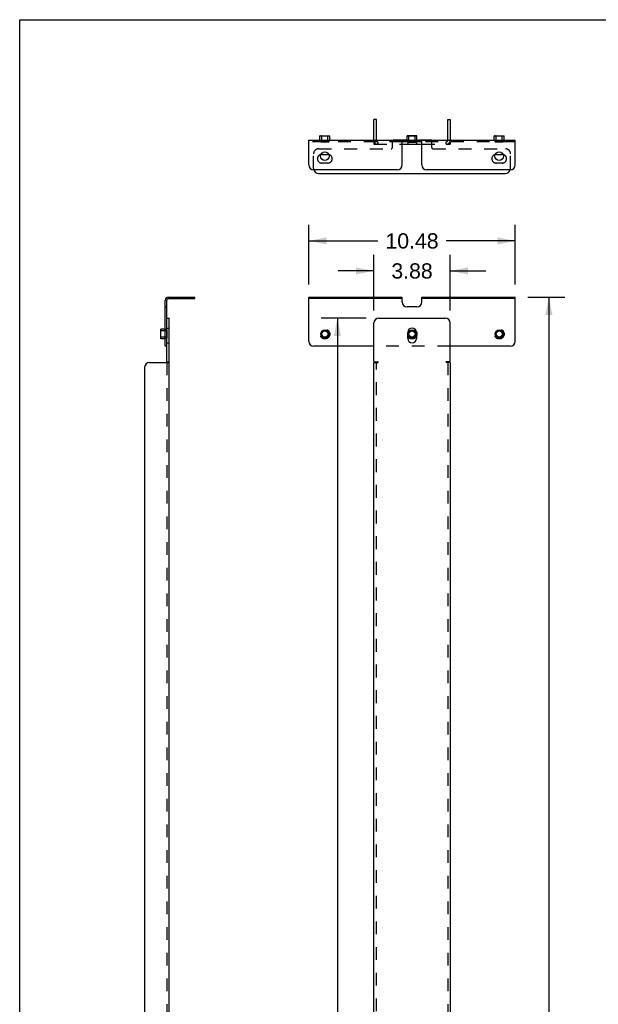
# Model space of a CAD drawing. Header units: inches. Extents: x 0 to 77, y 0 to 100.
# Tile 2 of 3: x 0 to 29, y 50 to 100. Entities that reach past the tile are written whole.
import ezdxf

# ---------------------------------------------------------------- set-up
doc = ezdxf.new("R2010")
doc.units = ezdxf.units.IN
doc.header["$LTSCALE"] = 6.518519
doc.header["$MEASUREMENT"] = 0
doc.linetypes.add('HIDDEN', pattern=[0.2, 0.1, -0.1])
doc.layers.get('0').update_dxf_attribs({"linetype": 'CONTINUOUS'})
doc.layers.add('DEFAULT_2', color=8, linetype='HIDDEN')
doc.layers.add('DIMENSIONS', color=7, linetype='CONTINUOUS')
doc.styles.get("Standard").update_dxf_attribs({"font": 'arial.ttf'})
doc.dimstyles.new('DIMSTYLE_1', dxfattribs={"dimtxt": 0.772727, "dimasz": 0.909091, "dimexe": 0.09, "dimexo": 0.07, "dimgap": 0.0425, "dimtad": 0, "dimtih": 1, "dimtoh": 1, "dimzin": 4, "dimdsep": 46, "dimtxsty": 'Standard', "dimblk": '_FILLED', "dimblk1": '_FILLED', "dimblk2": '_FILLED', "dimcen": 0.09, "dimazin": 1, "dimtfac": 1, "dimtdec": 3, "dimtofl": 0, "dimtmove": 0, "dimatfit": 3, "dimldrblk": '_FILLED', "dimfxl": 0, "dimtolj": 1, "dimtzin": 4, "dimarcsym": 0})

# ---------------------------------------------------------------- blocks, each defined once
blk = doc.blocks.new('_FILLED')
at = {"color": 0, "linetype": 'ByBlock'}
blk.add_solid([(0, 0), (-1, 0.2), (-1, -0.2)], dxfattribs=at)
blk = doc.blocks.new('*D1')
at = {"layer": 'DIMENSIONS', "color": 2, "linetype": 'Continuous'}
for p, q in [((17.605, 84.85), (15.32, 84.85)), ((16.138, 84.85), (16.138, 48.467)), ((16.138, 10.537), (16.138, 46.921)), ((17.554, 10.537), (15.32, 10.537))]:
    blk.add_line(p, q, dxfattribs=at)
at = {"layer": 'DIMENSIONS', "color": 2, "linetype": 'Continuous', "xscale": 0.9090909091, "yscale": 0.9090909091, "zscale": 0.9090909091}
for p, rotation in [((16.138, 84.85), 90), ((16.138, 10.537), 270)]:
    blk.add_blockref('_FILLED', p, dxfattribs=dict(at, rotation=rotation))
at = {"layer": 'DIMENSIONS', "color": 2, "linetype": 'Continuous', "insert": (16.138, 48.08), "char_height": 0.7727, "width": 2.70024, "attachment_point": 2, "line_spacing_factor": 0.9}
blk.add_mtext('74.31', dxfattribs=at)
blk = doc.blocks.new('*D2')
at = {"layer": 'DIMENSIONS', "color": 2, "linetype": 'Continuous'}
for p, q in [((17.992, 85.237), (17.992, 88.06)), ((21.867, 85.237), (21.867, 88.06)), ((17.992, 87.242), (16.173, 87.242)), ((21.867, 87.242), (23.685, 87.242))]:
    blk.add_line(p, q, dxfattribs=at)
at = {"layer": 'DIMENSIONS', "color": 2, "linetype": 'Continuous', "xscale": 0.9090909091, "yscale": 0.9090909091, "zscale": 0.9090909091}
blk.add_blockref('_FILLED', (17.992, 87.242), dxfattribs=at)
at = {"layer": 'DIMENSIONS', "color": 2, "linetype": 'Continuous', "xscale": 0.9090909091, "yscale": 0.9090909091, "zscale": 0.9090909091, "rotation": 180}
blk.add_blockref('_FILLED', (21.867, 87.242), dxfattribs=at)
at = {"layer": 'DIMENSIONS', "color": 2, "linetype": 'Continuous', "insert": (19.929, 87.628), "char_height": 0.7727, "width": 2.09986, "attachment_point": 2, "line_spacing_factor": 0.9}
blk.add_mtext('3.88', dxfattribs=at)
blk = doc.blocks.new('*D4')
at = {"layer": 'DIMENSIONS', "color": 2, "linetype": 'Continuous'}
for p, q in [((25.807, 85.913), (27.698, 85.913)), ((26.88, 85.913), (26.88, 49.495)), ((26.88, 10.262), (26.88, 46.79)), ((25.566, 10.262), (27.698, 10.262))]:
    blk.add_line(p, q, dxfattribs=at)
at = {"layer": 'DIMENSIONS', "color": 2, "linetype": 'Continuous', "xscale": 0.9090909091, "yscale": 0.9090909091, "zscale": 0.9090909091}
for p, rotation in [((26.88, 85.913), 90), ((26.88, 10.262), 270)]:
    blk.add_blockref('_FILLED', p, dxfattribs=dict(at, rotation=rotation))
at = {"layer": 'DIMENSIONS', "color": 2, "linetype": 'Continuous', "insert": (26.88, 49.108), "char_height": 0.7727, "width": 2.70024, "attachment_point": 2, "line_spacing_factor": 0.9}
blk.add_mtext('75.65\\PREF.', dxfattribs=at)
blk = doc.blocks.new('*D5')
at = {"layer": 'DIMENSIONS', "color": 2, "linetype": 'Continuous'}
for p, q in [((14.688, 86.55), (14.688, 89.585)), ((25.17, 86.55), (25.17, 89.585)), ((14.688, 88.767), (18.193, 88.767)), ((25.17, 88.767), (21.666, 88.767))]:
    blk.add_line(p, q, dxfattribs=at)
at = {"layer": 'DIMENSIONS', "color": 2, "linetype": 'Continuous', "xscale": 0.9090909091, "yscale": 0.9090909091, "zscale": 0.9090909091, "rotation": 180}
blk.add_blockref('_FILLED', (14.688, 88.767), dxfattribs=at)
at = {"layer": 'DIMENSIONS', "color": 2, "linetype": 'Continuous', "xscale": 0.9090909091, "yscale": 0.9090909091, "zscale": 0.9090909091}
blk.add_blockref('_FILLED', (25.17, 88.767), dxfattribs=at)
at = {"layer": 'DIMENSIONS', "color": 2, "linetype": 'Continuous', "insert": (19.929, 89.153), "char_height": 0.7727, "width": 2.70024, "attachment_point": 2, "line_spacing_factor": 0.9}
blk.add_mtext('10.48', dxfattribs=at)

msp = doc.modelspace()

# ---------------------------------------------------------------- linework, layer by layer
at = {"color": 7, "linetype": 'Continuous'}
for p, q in [((0, 0), (0, 100)), ((0, 100), (77.273, 100)), ((18.117, 94.925), (17.992, 94.925)), ((18.117, 93.874), (18.117, 94.925)), ((21.742, 94.925), (21.867, 94.925)), ((21.742, 93.874), (21.742, 94.925)), ((15.261, 94.108), (15.251, 94.098)), ((15.251, 93.878), (15.251, 94.098)), ((15.251, 94.098), (15.751, 94.098)), ((15.261, 94.108), (15.741, 94.108)), ((15.741, 94.108), (15.751, 94.098)), ((15.751, 93.878), (15.751, 94.098)), ((19.689, 94.108), (19.679, 94.098)), ((19.679, 93.878), (19.679, 94.098)), ((19.679, 94.098), (20.179, 94.098)), ((19.689, 94.108), (20.169, 94.108)), ((20.169, 94.108), (20.179, 94.098)), ((20.179, 93.878), (20.179, 94.098)), ((24.118, 94.108), (24.108, 94.098)), ((24.108, 94.098), (24.608, 94.098)), ((24.108, 93.878), (24.108, 94.098)), ((24.118, 94.108), (24.598, 94.108)), ((24.598, 94.108), (24.608, 94.098)), ((24.608, 93.878), (24.608, 94.098)), ((20.429, 93.8), (19.429, 93.8)), ((15.346, 93.161), (15.656, 93.161)), ((24.203, 93.161), (24.513, 93.161)), ((15.179, 92.191), (24.679, 92.191)), ((7.473, 82.6), (7.473, 85.757)), ((7.551, 85.835), (8.895, 85.835)), ((8.895, 85.835), (8.895, 85.913)), ((14.688, 83.663), (14.688, 85.913)), ((19.429, 85.835), (14.688, 85.835)), ((19.429, 85.663), (19.429, 85.913)), ((20.429, 85.663), (20.429, 85.913)), ((25.17, 85.835), (20.429, 85.835)), ((25.17, 83.663), (25.17, 85.913)), ((20.179, 85.413), (19.679, 85.413)), ((7.473, 84.85), (7.598, 84.85)), ((7.165, 84.278), (7.175, 84.288)), ((7.165, 83.798), (7.165, 84.278)), ((7.175, 83.788), (7.175, 84.288)), ((7.395, 84.288), (7.175, 84.288)), ((7.482, 84.244), (7.473, 84.244)), ((7.482, 84.244), (7.482, 83.832)), ((7.165, 83.798), (7.175, 83.788)), ((7.395, 83.788), (7.175, 83.788)), ((7.482, 83.832), (7.473, 83.832)), ((7.473, 83.413), (7.395, 83.413)), ((17.992, 83.413), (14.938, 83.413)), ((24.92, 83.413), (21.867, 83.413)), ((7.473, 82.63), (7.598, 82.63))]:
    msp.add_line(p, q, dxfattribs=at)
at = {"color": 3, "linetype": 'Continuous'}
for p, q in [((17.992, 93.874), (17.992, 94.925)), ((21.867, 94.925), (21.867, 93.874)), ((14.688, 92.628), (14.688, 93.878)), ((14.688, 93.878), (25.17, 93.878)), ((19.429, 92.628), (19.429, 93.878)), ((19.429, 93.675), (20.429, 93.675)), ((20.429, 92.628), (20.429, 93.878)), ((25.17, 92.628), (25.17, 93.878)), ((19.179, 92.378), (14.938, 92.378)), ((24.92, 92.378), (20.679, 92.378)), ((7.395, 83.413), (7.395, 85.757)), ((7.551, 85.913), (8.895, 85.913)), ((14.688, 85.913), (19.429, 85.913)), ((20.429, 85.913), (25.17, 85.913)), ((7.598, 10.537), (7.598, 84.85)), ((17.992, 82.66), (17.992, 84.6)), ((18.242, 84.85), (21.617, 84.85)), ((21.867, 82.66), (21.867, 84.6)), ((19.71, 83.811), (19.71, 84.123)), ((20.148, 84.123), (20.148, 83.811)), ((6.598, 82.6), (7.598, 82.6)), ((17.992, 10.537), (17.992, 82.6)), ((17.992, 82.6), (18.191, 82.6)), ((18.022, 82.63), (18.191, 82.63)), ((21.837, 82.63), (21.668, 82.63)), ((21.867, 82.6), (21.668, 82.6)), ((21.867, 82.6), (21.867, 10.537)), ((6.348, 82.35), (6.348, 10.787))]:
    msp.add_line(p, q, dxfattribs=at)
for centre in [(15.501, 93.066), (24.358, 93.066)]:
    msp.add_circle(centre, 0.219, dxfattribs=at)
at = {"color": 7, "linetype": 'Continuous'}
for centre, radius in [((15.501, 84.038), 0.206), ((15.501, 84.038), 0.206), ((15.501, 84.038), 0.166), ((15.501, 84.038), 0.156), ((19.929, 84.038), 0.206), ((19.929, 84.038), 0.206), ((19.929, 84.038), 0.166), ((19.929, 84.038), 0.156), ((24.358, 84.038), 0.206), ((24.358, 84.038), 0.206), ((24.358, 84.038), 0.166), ((24.358, 84.038), 0.156)]:
    msp.add_circle(centre, radius, dxfattribs=at)
for centre, radius, start, end in [((15.346, 92.941), 0.22, 90, 101.6339), ((15.656, 92.941), 0.22, 78.3661, 90), ((24.203, 92.941), 0.22, 90, 101.6339), ((24.513, 92.941), 0.22, 78.3661, 90), ((15.179, 92.441), 0.25, 194.5224, 270), ((24.679, 92.441), 0.25, 270, 345), ((7.551, 85.757), 0.078, 90, 180), ((19.679, 85.663), 0.25, 180, 270), ((20.179, 85.663), 0.25, 270, 360), ((14.938, 83.663), 0.25, 180, 270), ((24.92, 83.663), 0.25, 270, 360)]:
    msp.add_arc(centre, radius, start, end, dxfattribs=at)
at = {"color": 3, "linetype": 'Continuous'}
for centre, radius, start, end in [((14.938, 92.628), 0.25, 180, 270), ((19.179, 92.628), 0.25, 270, 360), ((20.679, 92.628), 0.25, 180, 270), ((24.92, 92.628), 0.25, 270, 360), ((7.551, 85.757), 0.156, 90, 180), ((18.242, 84.6), 0.25, 90, 180), ((21.617, 84.6), 0.25, 0, 90), ((19.929, 84.123), 0.219, 0, 180), ((19.929, 83.811), 0.219, 180, 360), ((6.598, 82.35), 0.25, 90, 180), ((18.022, 82.66), 0.03, 180, 270), ((18.191, 82.615), 0.015, 270, 90), ((21.668, 82.615), 0.015, 90, 270), ((21.837, 82.66), 0.03, 270, 360)]:
    msp.add_arc(centre, radius, start, end, dxfattribs=at)
at = {"layer": 'DEFAULT_2', "color": 8, "linetype": 'HIDDEN'}
for p, q in [((15.345, 94.098), (15.335, 94.108)), ((15.345, 93.801), (15.345, 94.098)), ((15.657, 94.098), (15.667, 94.108)), ((15.657, 93.801), (15.657, 94.098)), ((19.689, 94.105), (19.679, 94.095)), ((20.179, 94.095), (19.679, 94.095)), ((19.689, 94.105), (20.169, 94.105)), ((19.773, 94.098), (19.763, 94.108)), ((19.773, 94.095), (19.763, 94.105)), ((19.773, 93.798), (19.773, 94.098)), ((20.085, 94.098), (20.095, 94.108)), ((20.085, 94.095), (20.095, 94.105)), ((20.085, 93.798), (20.085, 94.098)), ((20.169, 94.105), (20.179, 94.095)), ((24.202, 94.098), (24.192, 94.108)), ((24.202, 93.801), (24.202, 94.098)), ((24.514, 94.098), (24.524, 94.108)), ((24.514, 93.801), (24.514, 94.098)), ((19.429, 93.8), (14.688, 93.8)), ((15.294, 93.878), (15.294, 93.8)), ((15.295, 93.791), (15.295, 93.878)), ((15.295, 93.791), (15.707, 93.791)), ((15.345, 93.801), (15.335, 93.791)), ((15.657, 93.801), (15.345, 93.801)), ((15.657, 93.801), (15.667, 93.791)), ((15.707, 93.791), (15.707, 93.878)), ((15.707, 93.878), (15.707, 93.8)), ((17.992, 93.8), (17.992, 93.675)), ((17.992, 93.675), (19.429, 93.675)), ((18.206, 93.675), (18.206, 93.8)), ((18.929, 93.503), (18.929, 93.875)), ((20.929, 93.875), (18.929, 93.875)), ((19.679, 93.875), (19.679, 93.878)), ((19.71, 93.8), (19.71, 93.675)), ((19.723, 93.878), (19.723, 93.8)), ((19.723, 93.788), (19.723, 93.878)), ((19.723, 93.791), (20.135, 93.791)), ((19.723, 93.788), (20.135, 93.788)), ((19.773, 93.801), (19.763, 93.791)), ((19.773, 93.798), (19.763, 93.788)), ((20.085, 93.801), (19.773, 93.801)), ((20.085, 93.798), (19.773, 93.798)), ((20.085, 93.801), (20.095, 93.791)), ((20.085, 93.798), (20.095, 93.788)), ((20.135, 93.788), (20.135, 93.878)), ((20.136, 93.878), (20.136, 93.8)), ((20.148, 93.8), (20.148, 93.675)), ((20.179, 93.875), (20.179, 93.878)), ((25.17, 93.8), (20.429, 93.8)), ((20.429, 93.675), (21.867, 93.675)), ((20.929, 93.503), (20.929, 93.875)), ((21.653, 93.8), (21.653, 93.675)), ((21.867, 93.8), (21.867, 93.675)), ((24.151, 93.878), (24.151, 93.8)), ((24.152, 93.791), (24.152, 93.878)), ((24.152, 93.791), (24.564, 93.791)), ((24.202, 93.801), (24.192, 93.791)), ((24.514, 93.801), (24.202, 93.801)), ((24.514, 93.801), (24.524, 93.791)), ((24.564, 93.791), (24.564, 93.878)), ((24.564, 93.878), (24.564, 93.8)), ((14.929, 92.441), (14.929, 93.191)), ((15.179, 93.441), (18.867, 93.441)), ((20.992, 93.441), (24.679, 93.441)), ((24.929, 92.441), (24.929, 93.191)), ((15.656, 92.721), (15.346, 92.721)), ((24.513, 92.721), (24.203, 92.721)), ((7.988, 85.913), (7.988, 85.835)), ((8.426, 85.913), (8.426, 85.835)), ((15.282, 85.835), (15.282, 85.913)), ((15.72, 85.835), (15.72, 85.913)), ((24.139, 85.835), (24.139, 85.913)), ((24.577, 85.835), (24.577, 85.913)), ((7.395, 85.413), (7.473, 85.413)), ((7.175, 84.194), (7.165, 84.204)), ((7.472, 84.194), (7.175, 84.194)), ((7.473, 84.245), (7.395, 84.245)), ((7.473, 84.244), (7.395, 84.244)), ((7.472, 84.194), (7.482, 84.204)), ((7.472, 84.194), (7.472, 83.882)), ((7.473, 84.342), (7.598, 84.342)), ((7.175, 83.882), (7.165, 83.872)), ((7.472, 83.882), (7.175, 83.882)), ((7.473, 83.832), (7.395, 83.832)), ((7.473, 83.832), (7.395, 83.832)), ((7.472, 83.882), (7.482, 83.872)), ((7.473, 83.592), (7.598, 83.592)), ((21.867, 83.413), (17.992, 83.413)), ((7.473, 82.6), (7.473, 10.537)), ((18.117, 10.537), (18.117, 82.6)), ((21.742, 82.6), (21.742, 10.537))]:
    msp.add_line(p, q, dxfattribs=at)
for centre, radius in [((15.501, 84.038), 0.25), ((15.501, 84.038), 0.24), ((19.929, 84.038), 0.25), ((19.929, 84.038), 0.24), ((24.358, 84.038), 0.25), ((24.358, 84.038), 0.24)]:
    msp.add_circle(centre, radius, dxfattribs=at)
for centre, radius, start, end in [((18.191, 93.874), 0.199, 180, 270), ((18.191, 93.874), 0.074, 180, 270), ((18.867, 93.503), 0.0625, 270, 360), ((20.992, 93.503), 0.0625, 180, 270), ((21.668, 93.874), 0.199, 270, 360), ((21.668, 93.874), 0.074, 270, 360), ((15.179, 93.191), 0.25, 90, 180), ((15.346, 92.941), 0.22, 101.6339, 270), ((15.656, 92.941), 0.22, 270, 78.3661), ((24.203, 92.941), 0.22, 101.6339, 270), ((24.513, 92.941), 0.22, 270, 78.3661), ((24.679, 93.191), 0.25, 0, 90), ((15.179, 92.441), 0.25, 180, 194.5224), ((24.679, 92.441), 0.25, 345, 360)]:
    msp.add_arc(centre, radius, start, end, dxfattribs=at)

# ---------------------------------------------------------------- dimensions: what is measured, and where the dimension line sits
at = {"layer": 'DIMENSIONS', "color": 2, "linetype": 'Continuous'}
for base, p1, p2, picture, middle in [((25.17, 88.767), (14.688, 86.48), (25.17, 86.48), '*D5', (19.961, 88.762)), ((21.866664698, 87.242094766), (17.991664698, 85.166851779), (21.866664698, 85.166851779), '*D2', (19.926724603, 87.237785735))]:
    dim = msp.add_linear_dim(base=base, p1=p1, p2=p2, dimstyle='DIMSTYLE_1', dxfattribs=at)
    dim.commit()
    dim.dimension.update_dxf_attribs({"geometry": picture, "text_midpoint": middle, "dimtype": 160})
dim = msp.add_linear_dim(base=(26.88, 85.913), p1=(25.496, 10.262), p2=(25.737, 85.913), angle=90, text='<>\\PREF.', dimstyle='DIMSTYLE_1', dxfattribs=at)
dim.commit()
dim.dimension.update_dxf_attribs({"geometry": '*D4', "text_midpoint": (26.88, 48.142), "dimtype": 160})
dim = msp.add_linear_dim(base=(16.138, 10.537), p1=(17.675, 84.85), p2=(17.624, 10.537), angle=270, dimstyle='DIMSTYLE_1', dxfattribs=at)
dim.commit()
dim.dimension.update_dxf_attribs({"geometry": '*D1', "text_midpoint": (16.063, 47.69), "dimtype": 160})

doc.saveas('drawing.dxf')
